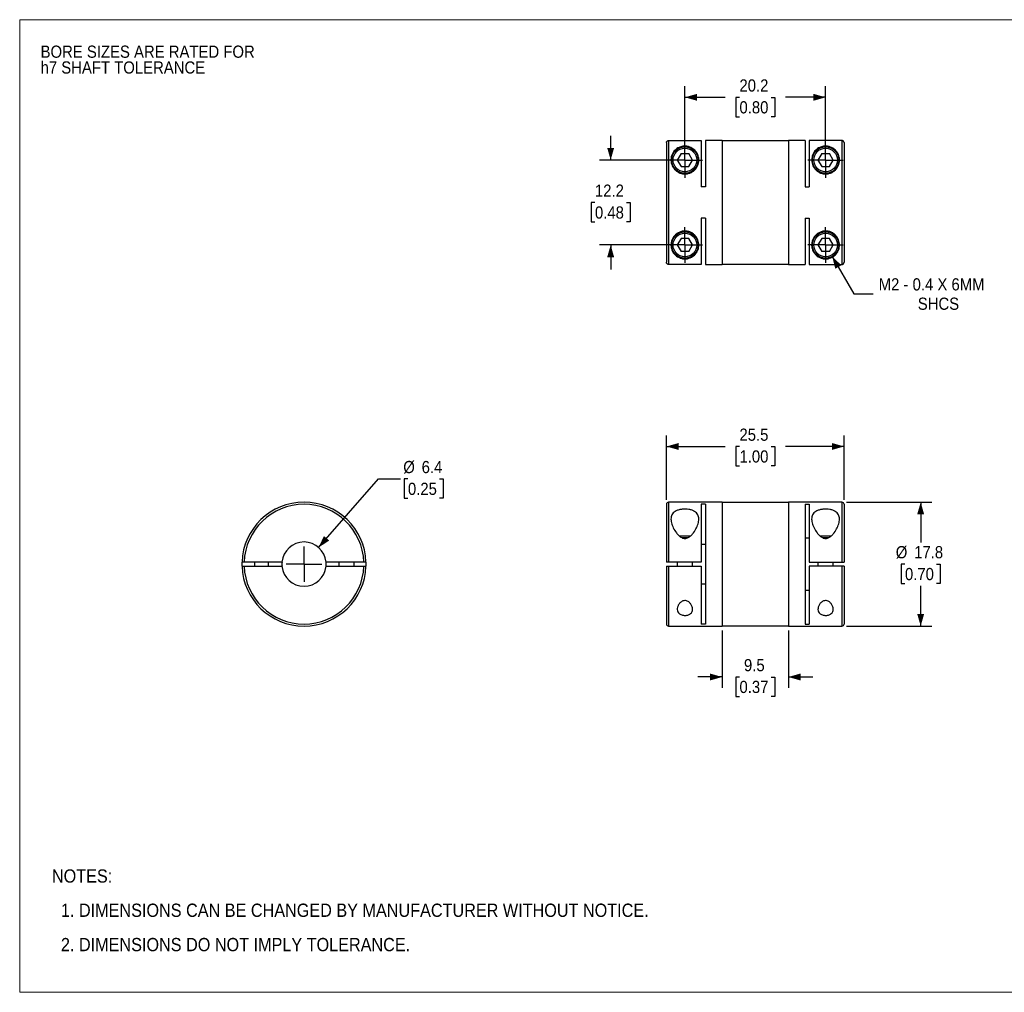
# Model space of a CAD drawing. Header units: millimetres. Extents: x 0 to 216, y 0 to 140.
# Tile 1 of 2: x 0 to 141, y 0 to 140. Entities that reach past the tile are written whole.
import ezdxf

# ---------------------------------------------------------------- set-up
doc = ezdxf.new("R2010")
doc.units = ezdxf.units.MM
doc.header["$LTSCALE"] = 0.5
doc.linetypes.add('SLD-Solid', pattern=[0])
doc.layers.add('SLD-0', color=7, linetype='SLD-Solid', lineweight=25)
doc.layers.add('TEXT', color=140, linetype='SLD-Solid', lineweight=25)
doc.styles.add('SLDTEXTSTYLE0', font='GOTHIC.TTF', dxfattribs={"width": 0.913})
doc.dimstyles.new('SLDDIMSTYLE0', dxfattribs={"dimtxt": 1.75, "dimasz": 1.75, "dimexe": 0, "dimexo": 0.0625, "dimgap": 0.4375, "dimtad": 0, "dimtih": 1, "dimtoh": 1, "dimdec": 1, "dimrnd": 1e-09, "dimzin": 12, "dimdsep": 46, "dimtxsty": 'SLDTEXTSTYLE0', "dimsah": 1, "dimcen": 0, "dimadec": 0, "dimazin": 3, "dimtfac": 1, "dimtdec": 1, "dimtofl": 0, "dimtmove": 0, "dimatfit": 3, "dimfxl": 0, "dimfrac": 2, "dimtolj": 1, "dimtzin": 12, "dimarcsym": 0})
doc.dimstyles.new('SLDDIMSTYLE1', dxfattribs={"dimtxt": 1.75, "dimasz": 1.75, "dimexe": 0, "dimexo": 0.0625, "dimgap": 0.4375, "dimtad": 0, "dimtih": 1, "dimtoh": 1, "dimdec": 1, "dimrnd": 1e-09, "dimzin": 12, "dimdsep": 46, "dimtxsty": 'SLDTEXTSTYLE0', "dimsah": 1, "dimcen": 0.09, "dimadec": 0, "dimazin": 3, "dimtfac": 1, "dimtdec": 1, "dimtofl": 0, "dimtmove": 0, "dimatfit": 3, "dimfxl": 0, "dimfrac": 2, "dimtolj": 1, "dimtzin": 12, "dimarcsym": 0})
doc.dimstyles.new('SLDDIMSTYLE2', dxfattribs={"dimtxt": 1.75, "dimasz": 1.75, "dimexe": 0, "dimexo": 0.0625, "dimgap": 0.4375, "dimtad": 0, "dimtih": 1, "dimtoh": 1, "dimdec": 1, "dimrnd": 1e-09, "dimzin": 12, "dimdsep": 46, "dimtxsty": 'SLDTEXTSTYLE0', "dimsah": 1, "dimcen": 0.09, "dimadec": 0, "dimazin": 3, "dimtfac": 1, "dimtdec": 1, "dimtmove": 0, "dimatfit": 0, "dimfxl": 0, "dimfrac": 2, "dimtolj": 1, "dimtzin": 12, "dimarcsym": 0})
doc.dimstyles.new('SLDDIMSTYLE3', dxfattribs={"dimtxt": 1.75, "dimasz": 1.75, "dimexe": 0, "dimexo": 0.0625, "dimgap": 0.4375, "dimtad": 0, "dimtih": 1, "dimtoh": 1, "dimdec": 1, "dimrnd": 1e-09, "dimzin": 12, "dimdsep": 46, "dimtxsty": 'SLDTEXTSTYLE0', "dimsah": 1, "dimcen": 0, "dimadec": 0, "dimazin": 3, "dimtfac": 1, "dimtdec": 1, "dimtofl": 0, "dimtmove": 0, "dimatfit": 3, "dimfxl": 0, "dimfrac": 2, "dimtolj": 1, "dimtzin": 12, "dimarcsym": 0})

# ---------------------------------------------------------------- blocks, each defined once
blk = doc.blocks.new('Block2')
at = {"color": 7, "linetype": 'SLD-Solid', "lineweight": 18}
for p, q in [((0, 139.7), (215.9, 139.7)), ((0, 139.7), (0, 0)), ((215.9, 139.7), (215.9, 0)), ((0, 0), (215.9, 0))]:
    blk.add_line(p, q, dxfattribs=at)
blk = doc.blocks.new('SW_NOTE_0_2')
at = {"layer": 'SLD-0', "color": 0, "char_height": 1.75, "attachment_point": 1, "style": 'SLDTEXTSTYLE0'}
for s, insert in [('BORE SIZES ARE RATED FOR ', (0, 2.24)), ('h7 SHAFT TOLERANCE', (0, -0.03))]:
    blk.add_mtext(s, dxfattribs=dict(at, insert=insert))
blk = doc.blocks.new('SW_NOTE_0_3')
at = {"layer": 'TEXT', "color": 0, "char_height": 1.905, "attachment_point": 1, "style": 'SLDTEXTSTYLE0'}
for s, insert in [('NOTES:', (0, 2.43)), ('  1. DIMENSIONS CAN BE CHANGED BY MANUFACTURER WITHOUT NOTICE.', (0, -2.49)), ('  2. DIMENSIONS DO NOT IMPLY TOLERANCE.', (0, -7.42))]:
    blk.add_mtext(s, dxfattribs=dict(at, insert=insert))
blk = doc.blocks.new('_D')
at = {"layer": 'SLD-0'}
for p, q in [((42.91, 63.89), (51.5, 73.73)), ((51.5, 73.73), (54.68, 73.73)), ((55.74, 73.73), (55.21, 73.73)), ((55.21, 73.73), (55.21, 70.96)), ((60.27, 73.73), (60.8, 73.73)), ((60.8, 73.73), (60.8, 70.96)), ((55.21, 70.96), (55.74, 70.96)), ((60.8, 70.96), (60.27, 70.96))]:
    blk.add_line(p, q, dxfattribs=at)
blk.add_solid([(42.91, 63.89), (44.44, 64.88), (43.68, 65.54)], dxfattribs=at)
at = {"layer": 'SLD-0', "char_height": 1.75, "attachment_point": 1, "style": 'SLDTEXTSTYLE0'}
for s, insert in [('%%c', (55.07, 76.32)), ('6.4', (57.71, 76.32)), ('0.25', (55.74, 73.19))]:
    blk.add_mtext(s, dxfattribs=dict(at, insert=insert))
blk = doc.blocks.new('SW_CENTERMARKSYMBOL_0')
at = {"layer": 'SLD-0', "color": 0}
for q in [(0, 2.54), (-2.54, 0), (0, -2.54), (2.54, 0)]:
    blk.add_line((0, 0), q, dxfattribs=at)
blk = doc.blocks.new('_D_1')
at = {"layer": 'SLD-0'}
for p, q in [((118.69, 70.4), (130.95, 70.4)), ((129.36, 70.4), (129.36, 64.63)), ((127.1, 61.5), (126.57, 61.5)), ((126.57, 61.5), (126.57, 58.72)), ((131.63, 61.5), (132.16, 61.5)), ((132.16, 61.5), (132.16, 58.72)), ((126.57, 58.72), (127.1, 58.72)), ((129.36, 52.6), (129.36, 58.36)), ((132.16, 58.72), (131.63, 58.72)), ((118.69, 52.6), (130.95, 52.6))]:
    blk.add_line(p, q, dxfattribs=at)
for points in [[(129.36, 70.4), (128.86, 68.65), (129.86, 68.65)], [(129.36, 52.6), (129.86, 54.35), (128.86, 54.35)]]:
    blk.add_solid(points, dxfattribs=at)
at = {"layer": 'SLD-0', "char_height": 1.75, "attachment_point": 1, "style": 'SLDTEXTSTYLE0'}
for s, insert in [('%%c', (125.78, 64.09)), ('17.8', (128.42, 64.09)), ('0.70', (127.1, 60.95))]:
    blk.add_mtext(s, dxfattribs=dict(at, insert=insert))
blk = doc.blocks.new('_D_2')
at = {"layer": 'SLD-0'}
for p, q in [((92.86, 70.73), (92.86, 79.98)), ((118.36, 70.73), (118.36, 79.98)), ((92.86, 78.4), (101.28, 78.4)), ((103.34, 78.38), (102.81, 78.38)), ((102.81, 78.38), (102.81, 75.61)), ((107.87, 78.38), (108.4, 78.38)), ((108.4, 78.38), (108.4, 75.61)), ((118.36, 78.4), (109.94, 78.4)), ((102.81, 75.61), (103.34, 75.61)), ((108.4, 75.61), (107.87, 75.61))]:
    blk.add_line(p, q, dxfattribs=at)
for points in [[(92.86, 78.4), (94.61, 77.9), (94.61, 78.9)], [(118.36, 78.4), (116.61, 78.9), (116.61, 77.9)]]:
    blk.add_solid(points, dxfattribs=at)
at = {"layer": 'SLD-0', "char_height": 1.75, "attachment_point": 1, "style": 'SLDTEXTSTYLE0'}
for s, insert in [('25.5', (103.34, 80.97)), ('1.00', (103.34, 77.84))]:
    blk.add_mtext(s, dxfattribs=dict(at, insert=insert))
blk = doc.blocks.new('_D_3')
at = {"layer": 'SLD-0'}
for p, q in [((100.86, 51.96), (100.86, 43.71)), ((110.36, 51.96), (110.36, 43.71)), ((100.86, 45.29), (97.36, 45.29)), ((103.34, 45.28), (102.81, 45.28)), ((102.81, 45.28), (102.81, 42.5)), ((107.87, 45.28), (108.4, 45.28)), ((108.4, 45.28), (108.4, 42.5)), ((110.36, 45.29), (113.86, 45.29)), ((102.81, 42.5), (103.34, 42.5)), ((108.4, 42.5), (107.87, 42.5))]:
    blk.add_line(p, q, dxfattribs=at)
for points in [[(100.86, 45.29), (99.11, 45.79), (99.11, 44.79)], [(110.36, 45.29), (112.11, 44.79), (112.11, 45.79)]]:
    blk.add_solid(points, dxfattribs=at)
at = {"layer": 'SLD-0', "char_height": 1.75, "attachment_point": 1, "style": 'SLDTEXTSTYLE0'}
for s, insert in [('9.5', (103.99, 47.87)), ('0.37', (103.34, 44.74))]:
    blk.add_mtext(s, dxfattribs=dict(at, insert=insert))
blk = doc.blocks.new('_D_4')
at = {"layer": 'SLD-0'}
for p, q in [((95.51, 120.18), (95.51, 130.14)), ((115.71, 120.18), (115.71, 130.14)), ((95.51, 128.55), (101.28, 128.55)), ((103.34, 128.53), (102.81, 128.53)), ((102.81, 128.53), (102.81, 125.76)), ((107.87, 128.53), (108.4, 128.53)), ((108.4, 128.53), (108.4, 125.76)), ((115.71, 128.55), (109.94, 128.55)), ((102.81, 125.76), (103.34, 125.76)), ((108.4, 125.76), (107.87, 125.76))]:
    blk.add_line(p, q, dxfattribs=at)
for points in [[(95.51, 128.55), (97.26, 128.05), (97.26, 129.05)], [(115.71, 128.55), (113.96, 129.05), (113.96, 128.05)]]:
    blk.add_solid(points, dxfattribs=at)
at = {"layer": 'SLD-0', "char_height": 1.75, "attachment_point": 1, "style": 'SLDTEXTSTYLE0'}
for s, insert in [('20.2', (103.34, 131.13)), ('0.80', (103.34, 127.99))]:
    blk.add_mtext(s, dxfattribs=dict(at, insert=insert))
blk = doc.blocks.new('_D_5')
at = {"layer": 'SLD-0'}
for p, q in [((84.85, 119.54), (84.85, 123.04)), ((94.87, 119.54), (83.26, 119.54)), ((82.59, 113.43), (82.06, 113.43)), ((82.06, 113.43), (82.06, 110.65)), ((87.11, 113.43), (87.65, 113.43)), ((87.65, 113.43), (87.65, 110.65)), ((82.06, 110.65), (82.59, 110.65)), ((87.65, 110.65), (87.11, 110.65)), ((94.87, 107.34), (83.26, 107.34)), ((84.85, 107.34), (84.85, 103.84))]:
    blk.add_line(p, q, dxfattribs=at)
for points in [[(84.85, 119.54), (85.35, 121.29), (84.35, 121.29)], [(84.85, 107.34), (84.35, 105.59), (85.35, 105.59)]]:
    blk.add_solid(points, dxfattribs=at)
at = {"layer": 'SLD-0', "char_height": 1.75, "attachment_point": 1, "style": 'SLDTEXTSTYLE0'}
for s, insert in [('12.2', (82.59, 116.02)), ('0.48', (82.59, 112.88))]:
    blk.add_mtext(s, dxfattribs=dict(at, insert=insert))
blk = doc.blocks.new('_D_6')
at = {"layer": 'SLD-0'}
for p, q in [((116.66, 105.69), (119.76, 100.32)), ((119.76, 100.32), (122.54, 100.32))]:
    blk.add_line(p, q, dxfattribs=at)
blk.add_solid([(116.66, 105.69), (117.1, 103.93), (117.97, 104.43)], dxfattribs=at)
at = {"layer": 'SLD-0', "char_height": 1.75, "attachment_point": 1, "style": 'SLDTEXTSTYLE0'}
for s, insert in [('M2 - 0.4 X 6MM', (123.33, 102.56)), ('SHCS', (128.94, 99.78))]:
    blk.add_mtext(s, dxfattribs=dict(at, insert=insert))
blk = doc.blocks.new('SW_CENTERMARKSYMBOL_1')
at = {"layer": 'SLD-0', "color": 0}
for q in [(0, 2.54), (-2.54, 0), (0, -2.54), (2.54, 0)]:
    blk.add_line((0, 0), q, dxfattribs=at)
blk = doc.blocks.new('SW_CENTERMARKSYMBOL_2')
at = {"layer": 'SLD-0', "color": 0}
for q in [(0, 2.54), (-2.54, 0), (0, -2.54), (2.54, 0)]:
    blk.add_line((0, 0), q, dxfattribs=at)
blk = doc.blocks.new('SW_CENTERMARKSYMBOL_3')
at = {"layer": 'SLD-0', "color": 0}
for q in [(0, 2.54), (-2.54, 0), (0, -2.54), (2.54, 0)]:
    blk.add_line((0, 0), q, dxfattribs=at)
blk = doc.blocks.new('SW_CENTERMARKSYMBOL_4')
at = {"layer": 'SLD-0', "color": 0}
for q in [(0, 2.54), (-2.54, 0), (0, -2.54), (2.54, 0)]:
    blk.add_line((0, 0), q, dxfattribs=at)

msp = doc.modelspace()

# ---------------------------------------------------------------- linework, layer by layer
for p, q in [((92.86, 122.04), (92.86, 104.85)), ((93.16, 122.34), (93.16, 104.55)), ((93.16, 122.34), (97.86, 122.34)), ((97.86, 122.34), (97.86, 115.71)), ((100.86, 122.34), (98.46, 122.34)), ((98.46, 122.34), (98.46, 115.71)), ((100.86, 122.34), (100.86, 104.54)), ((110.36, 122.29), (100.86, 122.29)), ((112.76, 122.34), (110.36, 122.34)), ((110.36, 122.34), (110.36, 104.54)), ((112.76, 122.34), (112.76, 115.71)), ((113.36, 122.34), (113.36, 115.71)), ((118.06, 122.34), (113.36, 122.34)), ((118.06, 122.34), (118.06, 104.55)), ((118.36, 122.04), (118.36, 104.85)), ((94.96, 120.49), (94.41, 119.54)), ((94.96, 120.49), (96.06, 120.49)), ((96.6, 119.54), (96.06, 120.49)), ((115.16, 120.49), (114.61, 119.54)), ((115.16, 120.49), (116.26, 120.49)), ((116.8, 119.54), (116.26, 120.49)), ((94.41, 119.54), (94.96, 118.59)), ((96.06, 118.59), (96.6, 119.54)), ((114.61, 119.54), (115.16, 118.59)), ((116.26, 118.59), (116.8, 119.54)), ((94.96, 118.59), (96.06, 118.59)), ((115.16, 118.59), (116.26, 118.59)), ((98.46, 115.71), (97.86, 115.71)), ((112.76, 115.71), (113.36, 115.71)), ((98.46, 111.17), (97.86, 111.17)), ((97.86, 111.17), (97.86, 104.55)), ((98.46, 111.17), (98.46, 104.54)), ((112.76, 111.17), (113.36, 111.17)), ((112.76, 111.17), (112.76, 104.54)), ((113.36, 111.17), (113.36, 104.55)), ((94.96, 108.29), (94.41, 107.34)), ((96.06, 108.29), (94.96, 108.29)), ((96.6, 107.34), (96.06, 108.29)), ((115.16, 108.29), (114.61, 107.34)), ((116.26, 108.29), (115.16, 108.29)), ((116.8, 107.34), (116.26, 108.29)), ((94.41, 107.34), (94.96, 106.39)), ((96.06, 106.39), (94.96, 106.39)), ((96.06, 106.39), (96.6, 107.34)), ((114.61, 107.34), (115.16, 106.39)), ((116.26, 106.39), (115.16, 106.39)), ((116.26, 106.39), (116.8, 107.34)), ((97.86, 104.55), (93.16, 104.55)), ((98.46, 104.54), (100.86, 104.54)), ((100.86, 104.59), (110.36, 104.59)), ((110.36, 104.54), (112.76, 104.54)), ((113.36, 104.55), (118.06, 104.55)), ((92.86, 70.1), (92.86, 61.8)), ((100.86, 70.4), (93.16, 70.4)), ((93.16, 70.4), (93.16, 61.8)), ((98.46, 70.1), (97.86, 70.1)), ((97.86, 70.1), (97.86, 61.8)), ((98.46, 70.1), (98.46, 52.89)), ((100.86, 70.4), (100.86, 52.6)), ((110.36, 70.35), (100.86, 70.35)), ((118.06, 70.4), (110.36, 70.4)), ((110.36, 70.4), (110.36, 52.6)), ((112.76, 70.1), (113.36, 70.1)), ((112.76, 70.1), (112.76, 52.89)), ((113.36, 70.1), (113.36, 61.8)), ((118.06, 70.4), (118.06, 61.8)), ((118.36, 70.1), (118.36, 61.8)), ((96.27, 65.5), (94.75, 65.5)), ((95.96, 65.3), (95.06, 65.3)), ((113.36, 65.24), (112.76, 65.24)), ((116.47, 65.5), (114.95, 65.5)), ((116.16, 65.3), (115.26, 65.3)), ((97.86, 64.39), (98.46, 64.39)), ((37.66, 61.8), (32.23, 61.8)), ((32.23, 61.2), (37.66, 61.2)), ((33.72, 61.8), (33.72, 61.2)), ((35.72, 61.2), (35.72, 61.8)), ((49.42, 61.8), (43.98, 61.8)), ((43.98, 61.2), (49.42, 61.2)), ((45.82, 61.8), (45.82, 61.2)), ((48.02, 61.2), (48.02, 61.8)), ((92.86, 61.2), (92.86, 52.9)), ((97.86, 61.8), (93.16, 61.8)), ((93.16, 61.2), (97.86, 61.2)), ((93.16, 61.2), (93.16, 52.6)), ((94.41, 61.8), (94.41, 61.2)), ((96.61, 61.2), (96.61, 61.8)), ((97.86, 61.2), (97.86, 52.89)), ((113.36, 61.8), (118.06, 61.8)), ((113.36, 61.2), (113.36, 52.89)), ((118.06, 61.2), (113.36, 61.2)), ((114.61, 61.8), (114.61, 61.2)), ((116.81, 61.2), (116.81, 61.8)), ((118.06, 61.2), (118.06, 52.6)), ((118.36, 61.2), (118.36, 52.9)), ((98.46, 58.61), (97.86, 58.61)), ((112.76, 57.75), (113.36, 57.75)), ((93.16, 52.6), (100.86, 52.6)), ((98.46, 52.89), (97.86, 52.89)), ((100.86, 52.65), (110.36, 52.65)), ((110.36, 52.6), (118.06, 52.6)), ((112.76, 52.89), (113.36, 52.89))]:
    msp.add_line(p, q)
at = {"flags": 128}
for points in [[(31.93, 61.2), (31.92, 61.5), (31.93, 61.8)], [(49.72, 61.8), (49.72, 61.5), (49.72, 61.2)]]:
    msp.add_lwpolyline(points, dxfattribs=at)
for centre, radius in [((95.51, 119.54), 1.9), ((95.51, 119.54), 1.7), ((115.71, 119.54), 1.9), ((115.71, 119.54), 1.7), ((95.51, 107.34), 1.9), ((95.51, 107.34), 1.7), ((115.71, 107.34), 1.9), ((115.71, 107.34), 1.7)]:
    msp.add_circle(centre, radius)
for centre, radius, start, end in [((40.82, 61.5), 8.9, 1.9317, 178.0683), ((40.82, 61.5), 8.6, 1.9991, 178.0009), ((93.16, 70.1), 0.3, 90, 180), ((118.06, 70.1), 0.3, 0, 90), ((40.82, 61.5), 3.18, 5.4219, 174.5781), ((40.82, 61.5), 8.9, 181.9317, 358.0683), ((40.82, 61.5), 8.6, 181.9991, 358.0009), ((40.82, 61.5), 3.17, 174.5781, 185.4219), ((40.82, 61.5), 3.18, 185.4219, 354.5781), ((40.82, 61.5), 3.18, 354.5781, 5.4219), ((93.16, 52.9), 0.3, 180, 270), ((118.06, 52.9), 0.3, 270, 0)]:
    msp.add_arc(centre, radius, start, end)
for points, knots in [([(92.86, 122.04), (92.86, 122.05), (92.86, 122.07), (92.87, 122.11), (92.89, 122.17), (92.94, 122.25), (93.02, 122.31), (93.1, 122.33), (93.14, 122.33), (93.16, 122.34)], [0, 0, 0, 0, 0.08258, 0.165627, 0.250558, 0.500056, 0.749649, 0.874774, 1, 1, 1, 1]), ([(118.36, 122.04), (118.36, 122.05), (118.35, 122.09), (118.34, 122.14), (118.31, 122.19), (118.29, 122.23), (118.25, 122.27), (118.21, 122.29), (118.17, 122.31), (118.13, 122.33), (118.1, 122.33), (118.07, 122.33), (118.06, 122.34)], [0, 0, 0, 0, 0.1207114, 0.2368222, 0.3483313, 0.4552377, 0.5575407, 0.6552399, 0.7483351, 0.8368264, 0.9207145, 1, 1, 1, 1]), ([(95.51, 117.54), (95.34, 117.54), (95.02, 117.58), (94.56, 117.76), (94.18, 118.02), (93.88, 118.36), (93.67, 118.72), (93.5, 119.22), (93.49, 119.83), (93.66, 120.35), (93.88, 120.72), (94.09, 120.97), (94.35, 121.18), (94.63, 121.35), (94.92, 121.46), (95.21, 121.53), (95.51, 121.55), (95.79, 121.53), (96.09, 121.46), (96.39, 121.35), (96.68, 121.17), (97.01, 120.89), (97.32, 120.45), (97.53, 119.82), (97.51, 119.21), (97.34, 118.71), (97.13, 118.35), (96.84, 118.02), (96.45, 117.76), (96, 117.58), (95.67, 117.54), (95.51, 117.54)], [0, 0, 0, 0, 0.031268, 0.062607, 0.093978, 0.125347, 0.156711, 0.187982, 0.250329, 0.312579, 0.343989, 0.374936, 0.408149, 0.437685, 0.46149, 0.48187, 0.500329, 0.518232, 0.536255, 0.563123, 0.594345, 0.625652, 0.687716, 0.750058, 0.812358, 0.844428, 0.874873, 0.906194, 0.937298, 0.968603, 1, 1, 1, 1]), ([(115.71, 117.54), (115.54, 117.54), (115.22, 117.58), (114.76, 117.76), (114.38, 118.02), (114.08, 118.36), (113.87, 118.72), (113.7, 119.22), (113.69, 119.83), (113.86, 120.35), (114.08, 120.72), (114.29, 120.97), (114.55, 121.18), (114.83, 121.35), (115.12, 121.46), (115.41, 121.53), (115.71, 121.55), (115.99, 121.53), (116.29, 121.46), (116.59, 121.35), (116.88, 121.17), (117.21, 120.89), (117.52, 120.45), (117.73, 119.82), (117.71, 119.21), (117.54, 118.71), (117.33, 118.35), (117.04, 118.02), (116.65, 117.76), (116.2, 117.58), (115.87, 117.54), (115.71, 117.54)], [0, 0, 0, 0, 0.031268, 0.062607, 0.093978, 0.125347, 0.156711, 0.187982, 0.250329, 0.312579, 0.343989, 0.374936, 0.408149, 0.437685, 0.46149, 0.48187, 0.500329, 0.518232, 0.536255, 0.563123, 0.594345, 0.625652, 0.687716, 0.750058, 0.812358, 0.844428, 0.874873, 0.906194, 0.937298, 0.968603, 1, 1, 1, 1]), ([(97.51, 107.34), (97.51, 107.1), (97.42, 106.66), (97.11, 106.09), (96.72, 105.72), (96.29, 105.49), (95.96, 105.38), (95.64, 105.34), (95.31, 105.34), (95.01, 105.4), (94.75, 105.49), (94.52, 105.59), (94.18, 105.81), (93.82, 106.21), (93.54, 106.8), (93.47, 107.49), (93.63, 108.12), (93.94, 108.6), (94.25, 108.92), (94.66, 109.17), (95.12, 109.32), (95.61, 109.36), (96.1, 109.27), (96.54, 109.08), (96.91, 108.79), (97.19, 108.45), (97.44, 107.96), (97.51, 107.58), (97.51, 107.34)], [0, 0, 0, 0, 0.062245, 0.124687, 0.18714, 0.21853, 0.249784, 0.265476, 0.281149, 0.31244, 0.327354, 0.343847, 0.375046, 0.43737, 0.499612, 0.561818, 0.624155, 0.655432, 0.686771, 0.717917, 0.749179, 0.780525, 0.811879, 0.843218, 0.874533, 0.905951, 0.937333, 1, 1, 1, 1]), ([(117.71, 107.34), (117.71, 107.1), (117.62, 106.66), (117.31, 106.09), (116.92, 105.72), (116.49, 105.49), (116.16, 105.38), (115.84, 105.34), (115.51, 105.34), (115.21, 105.4), (114.95, 105.49), (114.72, 105.59), (114.38, 105.81), (114.02, 106.21), (113.74, 106.8), (113.67, 107.49), (113.83, 108.12), (114.14, 108.6), (114.45, 108.92), (114.86, 109.17), (115.32, 109.32), (115.81, 109.36), (116.3, 109.27), (116.74, 109.08), (117.11, 108.79), (117.39, 108.45), (117.64, 107.96), (117.71, 107.58), (117.71, 107.34)], [0, 0, 0, 0, 0.062245, 0.1246866, 0.1871405, 0.2185302, 0.2497844, 0.2654756, 0.2811485, 0.3124403, 0.3273538, 0.3438467, 0.3750456, 0.43737, 0.4996116, 0.5618184, 0.6241547, 0.6554318, 0.686771, 0.7179165, 0.7491791, 0.7805251, 0.8118787, 0.8432176, 0.8745334, 0.9059511, 0.937333, 1, 1, 1, 1]), ([(93.16, 104.55), (93.14, 104.55), (93.12, 104.55), (93.08, 104.56), (93.02, 104.58), (92.94, 104.63), (92.88, 104.71), (92.86, 104.79), (92.86, 104.83), (92.86, 104.85)], [0, 0, 0, 0, 0.082235, 0.1652439, 0.2504449, 0.4997558, 0.7487801, 0.8743606, 1, 1, 1, 1]), ([(118.06, 104.55), (118.08, 104.55), (118.11, 104.55), (118.17, 104.57), (118.23, 104.59), (118.28, 104.64), (118.32, 104.7), (118.35, 104.77), (118.35, 104.82), (118.36, 104.85)], [0, 0, 0, 0, 0.114724, 0.238831, 0.372319, 0.515186, 0.667426, 0.829033, 1, 1, 1, 1]), ([(97.51, 67.98), (97.51, 67.76), (97.42, 67.28), (97.11, 66.55), (96.72, 65.93), (96.29, 65.5), (95.96, 65.27), (95.64, 65.19), (95.31, 65.18), (95.01, 65.31), (94.75, 65.49), (94.52, 65.7), (94.18, 66.1), (93.82, 66.71), (93.54, 67.45), (93.47, 68.14), (93.63, 68.65), (93.94, 68.97), (94.25, 69.17), (94.66, 69.31), (95.12, 69.39), (95.61, 69.41), (96.1, 69.36), (96.54, 69.26), (96.91, 69.09), (97.19, 68.87), (97.44, 68.52), (97.51, 68.2), (97.51, 67.98)], [0, 0, 0, 0, 0.062245, 0.124687, 0.18714, 0.21853, 0.249784, 0.265476, 0.281149, 0.31244, 0.327354, 0.343847, 0.375046, 0.43737, 0.499612, 0.561818, 0.624155, 0.655432, 0.686771, 0.717917, 0.749179, 0.780525, 0.811879, 0.843218, 0.874533, 0.905951, 0.937333, 1, 1, 1, 1]), ([(117.71, 67.98), (117.71, 67.76), (117.62, 67.28), (117.31, 66.55), (116.92, 65.93), (116.49, 65.5), (116.16, 65.27), (115.84, 65.19), (115.51, 65.18), (115.21, 65.31), (114.95, 65.49), (114.72, 65.7), (114.38, 66.1), (114.02, 66.71), (113.74, 67.45), (113.67, 68.14), (113.83, 68.65), (114.14, 68.97), (114.45, 69.17), (114.86, 69.31), (115.32, 69.39), (115.81, 69.41), (116.3, 69.36), (116.74, 69.26), (117.11, 69.09), (117.39, 68.87), (117.64, 68.52), (117.71, 68.2), (117.71, 67.98)], [0, 0, 0, 0, 0.062245, 0.1246866, 0.1871405, 0.2185302, 0.2497844, 0.2654756, 0.2811485, 0.3124403, 0.3273538, 0.3438467, 0.3750456, 0.43737, 0.4996116, 0.5618184, 0.6241547, 0.6554318, 0.686771, 0.7179165, 0.7491791, 0.7805251, 0.8118787, 0.8432176, 0.8745334, 0.9059511, 0.937333, 1, 1, 1, 1]), ([(32.23, 61.8), (32.22, 61.8), (32.19, 61.8), (32.15, 61.8), (32.09, 61.8), (32.01, 61.8), (31.96, 61.8), (31.93, 61.8), (31.93, 61.8), (31.93, 61.8)], [0, 0, 0, 0, 0.08258, 0.165627, 0.250558, 0.500056, 0.749649, 0.874774, 1, 1, 1, 1]), ([(31.93, 61.2), (31.93, 61.2), (31.93, 61.2), (31.94, 61.2), (31.96, 61.2), (32.01, 61.2), (32.09, 61.2), (32.17, 61.2), (32.21, 61.2), (32.23, 61.2)], [0, 0, 0, 0, 0.0822521, 0.1653198, 0.2506238, 0.5005911, 0.7500578, 0.8751791, 1, 1, 1, 1]), ([(49.72, 61.8), (49.72, 61.8), (49.72, 61.8), (49.71, 61.8), (49.69, 61.8), (49.64, 61.8), (49.55, 61.8), (49.48, 61.8), (49.44, 61.8), (49.42, 61.8)], [0, 0, 0, 0, 0.082235, 0.1652439, 0.2504449, 0.4997558, 0.7487801, 0.8743606, 1, 1, 1, 1]), ([(49.42, 61.2), (49.43, 61.2), (49.46, 61.2), (49.49, 61.2), (49.56, 61.2), (49.64, 61.2), (49.69, 61.2), (49.71, 61.2), (49.72, 61.2), (49.72, 61.2)], [0, 0, 0, 0, 0.0822659, 0.1651789, 0.2501471, 0.4998536, 0.7495523, 0.8748055, 1, 1, 1, 1]), ([(93.16, 61.8), (93.14, 61.8), (93.12, 61.8), (93.08, 61.8), (93.02, 61.8), (92.94, 61.8), (92.88, 61.8), (92.86, 61.8), (92.86, 61.8), (92.86, 61.8)], [0, 0, 0, 0, 0.082235, 0.1652439, 0.2504449, 0.4997558, 0.7487801, 0.8743606, 1, 1, 1, 1]), ([(92.86, 61.2), (92.86, 61.2), (92.86, 61.2), (92.87, 61.2), (92.89, 61.2), (92.94, 61.2), (93.02, 61.2), (93.1, 61.2), (93.14, 61.2), (93.16, 61.2)], [0, 0, 0, 0, 0.0822659, 0.1651789, 0.2501471, 0.4998536, 0.7495523, 0.8748055, 1, 1, 1, 1]), ([(118.06, 61.8), (118.08, 61.8), (118.11, 61.8), (118.17, 61.8), (118.23, 61.8), (118.28, 61.8), (118.32, 61.8), (118.35, 61.8), (118.35, 61.8), (118.36, 61.8)], [0, 0, 0, 0, 0.114724, 0.238831, 0.372319, 0.515186, 0.667426, 0.829033, 1, 1, 1, 1]), ([(118.36, 61.2), (118.36, 61.2), (118.35, 61.2), (118.34, 61.2), (118.31, 61.2), (118.29, 61.2), (118.25, 61.2), (118.21, 61.2), (118.17, 61.2), (118.13, 61.2), (118.1, 61.2), (118.07, 61.2), (118.06, 61.2)], [0, 0, 0, 0, 0.120711, 0.236822, 0.348331, 0.455238, 0.557541, 0.65524, 0.748335, 0.836826, 0.920714, 1, 1, 1, 1]), ([(96.61, 55.02), (96.61, 54.9), (96.56, 54.67), (96.38, 54.42), (96.14, 54.27), (95.92, 54.18), (95.68, 54.14), (95.41, 54.13), (95.16, 54.17), (94.93, 54.24), (94.74, 54.35), (94.54, 54.52), (94.41, 54.79), (94.4, 55.15), (94.5, 55.52), (94.72, 55.88), (95.02, 56.14), (95.34, 56.26), (95.61, 56.27), (95.86, 56.2), (96.13, 56.03), (96.38, 55.75), (96.56, 55.38), (96.61, 55.14), (96.61, 55.02)], [0, 0, 0, 0, 0.062368, 0.124755, 0.156709, 0.187354, 0.218504, 0.249844, 0.281246, 0.312595, 0.343953, 0.375444, 0.437839, 0.500101, 0.562529, 0.625018, 0.687418, 0.718772, 0.749994, 0.781404, 0.812712, 0.875116, 0.937357, 1, 1, 1, 1]), ([(116.81, 55.02), (116.81, 54.9), (116.76, 54.67), (116.58, 54.42), (116.34, 54.27), (116.12, 54.18), (115.88, 54.14), (115.61, 54.13), (115.36, 54.17), (115.13, 54.24), (114.94, 54.35), (114.74, 54.52), (114.61, 54.79), (114.6, 55.15), (114.7, 55.52), (114.92, 55.88), (115.22, 56.14), (115.54, 56.26), (115.81, 56.27), (116.06, 56.2), (116.33, 56.03), (116.58, 55.75), (116.76, 55.38), (116.81, 55.14), (116.81, 55.02)], [0, 0, 0, 0, 0.062368, 0.124755, 0.156709, 0.187354, 0.218504, 0.249844, 0.281246, 0.312595, 0.343953, 0.375444, 0.437839, 0.500101, 0.562529, 0.625018, 0.687418, 0.718772, 0.749994, 0.781404, 0.812712, 0.875116, 0.937357, 1, 1, 1, 1])]:
    msp.add_open_spline(points, degree=3, knots=knots)

# ---------------------------------------------------------------- block references
at = {"color": 7, "linetype": 'Continuous'}
msp.add_blockref('Block2', (0, 0), dxfattribs=at)
at = {"layer": 'SLD-0'}
for name, p in [('SW_NOTE_0_2', (3, 133.74)), ('SW_CENTERMARKSYMBOL_4', (95.51, 119.54)), ('SW_CENTERMARKSYMBOL_1', (115.71, 119.54)), ('SW_CENTERMARKSYMBOL_2', (95.51, 107.34)), ('SW_CENTERMARKSYMBOL_3', (115.71, 107.34)), ('SW_CENTERMARKSYMBOL_0', (40.82, 61.5))]:
    msp.add_blockref(name, p, dxfattribs=at)
at = {"layer": 'TEXT'}
msp.add_blockref('SW_NOTE_0_3', (4.63, 15.23), dxfattribs=at)

# ---------------------------------------------------------------- dimensions: what is measured, and where the dimension line sits
at = {"layer": 'SLD-0'}
for base, p1, p2, dimstyle, picture, middle in [((115.71, 128.55), (95.51, 119.54), (115.71, 119.54), 'SLDDIMSTYLE1', '_D_4', (105.61, 128.55)), ((110.36, 45.29), (100.86, 52.6), (110.36, 52.6), 'SLDDIMSTYLE2', '_D_3', (105.61, 45.29))]:
    dim = msp.add_linear_dim(base=base, p1=p1, p2=p2, dimstyle=dimstyle, dxfattribs=at)
    dim.commit()
    dim.dimension.update_dxf_attribs({"geometry": picture, "text_midpoint": middle, "dimtype": 160})
for base, p1, p2, angle, dimstyle, picture, middle in [((84.85, 107.34), (95.51, 119.54), (95.51, 107.34), 90, 'SLDDIMSTYLE2', '_D_5', (84.85, 113.44)), ((92.86, 78.4), (118.36, 70.1), (92.86, 70.1), 0, 'SLDDIMSTYLE1', '_D_2', (105.61, 78.4))]:
    dim = msp.add_linear_dim(base=base, p1=p1, p2=p2, angle=angle, dimstyle=dimstyle, dxfattribs=at)
    dim.commit()
    dim.dimension.update_dxf_attribs({"geometry": picture, "text_midpoint": middle, "dimtype": 160})
dim = msp.add_diameter_dim_2p(p1=(114.76, 108.99), p2=(116.66, 105.69), text='M2 - 0.4 X 6MM\\PSHCS', dimstyle='SLDDIMSTYLE3', override={"dimpost": '<>'}, dxfattribs=at)
dim.commit()
dim.dimension.update_dxf_attribs({"geometry": '_D_6', "text_midpoint": (131.85, 100.32), "dimtype": 163})
dim = msp.add_diameter_dim_2p(p1=(38.7354, 59.1051), p2=(42.9104, 63.8897), dimstyle='SLDDIMSTYLE0', dxfattribs=at)
dim.commit()
dim.dimension.update_dxf_attribs({"geometry": '_D', "text_midpoint": (58.0048, 73.7341), "dimtype": 163})
dim = msp.add_linear_dim(base=(129.36, 52.6), p1=(118.06, 70.4), p2=(118.06, 52.6), angle=90, text='%%c<>', dimstyle='SLDDIMSTYLE1', dxfattribs=at)
dim.commit()
dim.dimension.update_dxf_attribs({"geometry": '_D_1', "text_midpoint": (129.36, 61.5), "dimtype": 160})

doc.saveas('drawing.dxf')
